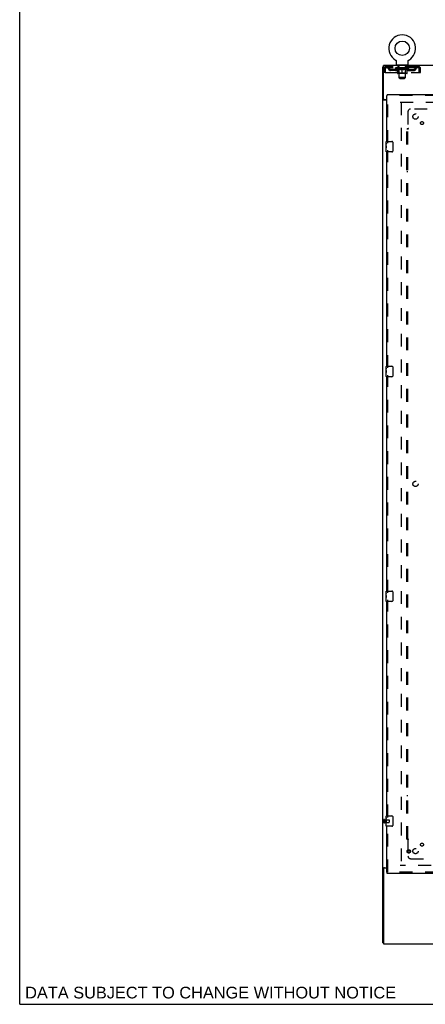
# Model space of a CAD drawing. Header units: inches. Extents: x 0 to 224, y 0 to 145.
# Tile 1 of 78: x 0 to 39, y 0 to 94. Entities that reach past the tile are written whole.
import ezdxf

# ---------------------------------------------------------------- set-up
doc = ezdxf.new("R2010")
doc.units = ezdxf.units.IN
doc.header["$LTSCALE"] = 12.302632
doc.header["$MEASUREMENT"] = 0
doc.linetypes.add('HIDDEN', pattern=[0.2, 0.1, -0.1])
doc.layers.get('0').update_dxf_attribs({"linetype": 'CONTINUOUS'})
for name, color, linetype in [('DEFAULT_2', 8, 'HIDDEN'), ('DIMENSIONS', 7, 'CONTINUOUS'), ('DOOR_3_ASSEMBLY', 7, 'CONTINUOUS'), ('SUBPANELS', 7, 'CONTINUOUS')]:
    doc.layers.add(name, color=color, linetype=linetype)
doc.styles.get("Standard").update_dxf_attribs({"font": 'arial.ttf'})

msp = doc.modelspace()

# ---------------------------------------------------------------- linework, layer by layer
at = {"color": 7, "linetype": 'Continuous'}
for p, q in [((0, 0), (0, 144.737)), ((34.757, 5.876), (34.757, 89.668)), ((34.757, 89.668), (34.809, 89.668)), ((34.809, 86.594), (34.809, 89.772)), ((152.205, 89.772), (34.809, 89.772)), ((35.976, 90.31), (35.976, 90.31)), ((35.976, 90.31), (35.98, 90.308)), ((35.977, 90.309), (35.979, 90.309)), ((35.98, 90.308), (35.985, 90.305)), ((35.985, 90.305), (35.989, 90.302)), ((35.989, 90.302), (35.993, 90.299)), ((35.993, 90.299), (35.997, 90.296)), ((35.997, 90.296), (36.001, 90.292)), ((36, 90.293), (36.004, 90.289)), ((36.004, 90.289), (36.008, 90.285)), ((36.008, 90.285), (36.011, 90.282)), ((36.011, 90.282), (36.015, 90.278)), ((36.015, 90.278), (36.018, 90.274)), ((36.018, 90.274), (36.021, 90.27)), ((36.021, 90.27), (36.024, 90.266)), ((36.024, 90.266), (36.027, 90.261)), ((36.027, 90.262), (36.029, 90.257)), ((36.029, 90.257), (36.032, 90.253)), ((36.032, 90.253), (36.034, 90.248)), ((36.034, 90.248), (36.036, 90.244)), ((36.036, 90.244), (36.038, 90.239)), ((36.038, 90.239), (36.04, 90.234)), ((36.04, 90.234), (36.042, 90.229)), ((36.042, 90.229), (36.043, 90.225)), ((36.043, 90.225), (36.044, 90.22)), ((36.044, 90.22), (36.046, 90.215)), ((36.046, 90.215), (36.047, 90.21)), ((36.047, 90.21), (36.047, 90.205)), ((36.047, 90.205), (36.048, 90.2)), ((36.049, 89.871), (36.049, 90.185)), ((36.111, 89.802), (36.111, 89.772)), ((37.111, 89.802), (36.111, 89.802)), ((37.111, 89.802), (37.111, 89.772)), ((37.174, 90.2), (37.175, 90.205)), ((37.174, 90.195), (37.174, 90.2)), ((37.174, 90.189), (37.174, 90.195)), ((37.174, 90.189), (37.174, 90.195)), ((37.174, 90.185), (37.174, 90.189)), ((37.174, 89.871), (37.174, 90.185)), ((37.175, 90.205), (37.176, 90.21)), ((37.176, 90.21), (37.177, 90.215)), ((37.177, 90.215), (37.178, 90.22)), ((37.178, 90.22), (37.179, 90.225)), ((37.179, 90.225), (37.181, 90.229)), ((37.181, 90.229), (37.182, 90.234)), ((37.182, 90.234), (37.184, 90.239)), ((37.184, 90.239), (37.186, 90.244)), ((37.186, 90.244), (37.188, 90.248)), ((37.188, 90.248), (37.191, 90.253)), ((37.191, 90.253), (37.193, 90.257)), ((37.193, 90.257), (37.196, 90.262)), ((37.196, 90.261), (37.199, 90.266)), ((37.198, 90.266), (37.201, 90.27)), ((37.201, 90.27), (37.205, 90.274)), ((37.204, 90.274), (37.208, 90.278)), ((37.208, 90.278), (37.211, 90.282)), ((37.211, 90.282), (37.215, 90.285)), ((37.214, 90.285), (37.218, 90.289)), ((37.218, 90.289), (37.222, 90.293)), ((37.222, 90.292), (37.226, 90.296)), ((37.226, 90.296), (37.23, 90.299)), ((37.23, 90.299), (37.234, 90.302)), ((37.234, 90.302), (37.238, 90.305)), ((37.238, 90.305), (37.242, 90.308)), ((37.238, 90.305), (37.239, 90.306)), ((37.242, 90.308), (37.246, 90.31)), ((37.244, 90.309), (37.245, 90.309)), ((37.246, 90.31), (37.247, 90.31)), ((34.861, 86.52), (34.757, 86.52)), ((35.132, 86.479), (34.827, 86.479)), ((34.872, 86.531), (35.132, 86.531)), ((34.861, 13.024), (34.757, 13.024)), ((34.809, 12.95), (34.809, 5.772)), ((34.827, 13.064), (35.132, 13.064)), ((35.132, 13.012), (34.872, 13.012)), ((34.757, 5.876), (34.809, 5.876)), ((34.809, 5.772), (152.205, 5.772)), ((0, 0), (223.684, 0))]:
    msp.add_line(p, q, dxfattribs=at)
at = {"color": 3, "linetype": 'Continuous'}
for p, q in [((34.861, 86.52), (34.861, 86.532)), ((34.861, 13.012), (34.861, 13.024))]:
    msp.add_line(p, q, dxfattribs=at)
at = {"color": 7, "linetype": 'Continuous'}
for points in [[(36.048, 90.2), (36.048, 90.195), (36.049, 90.189), (36.049, 90.185)], [(34.801, 86.491), (34.793, 86.494), (34.789, 86.495), (34.785, 86.497), (34.781, 86.498), (34.778, 86.5), (34.775, 86.501), (34.772, 86.502), (34.769, 86.504), (34.766, 86.506), (34.764, 86.507), (34.762, 86.509), (34.761, 86.511), (34.759, 86.512), (34.758, 86.514), (34.758, 86.516), (34.757, 86.518), (34.757, 86.52)], [(34.827, 86.479), (34.825, 86.481), (34.822, 86.483), (34.82, 86.484), (34.816, 86.486), (34.813, 86.487), (34.809, 86.489), (34.805, 86.49), (34.801, 86.491)], [(34.793, 13.05), (34.789, 13.048), (34.785, 13.047), (34.781, 13.046), (34.778, 13.044), (34.775, 13.043), (34.772, 13.042), (34.769, 13.04), (34.766, 13.038), (34.764, 13.037), (34.762, 13.035), (34.761, 13.033), (34.759, 13.032), (34.758, 13.03), (34.758, 13.028), (34.757, 13.026), (34.757, 13.024)], [(34.827, 13.064), (34.825, 13.063), (34.822, 13.061), (34.82, 13.06), (34.816, 13.058), (34.813, 13.057), (34.809, 13.055), (34.805, 13.054), (34.801, 13.052), (34.793, 13.05)]]:
    msp.add_lwpolyline(points, dxfattribs=at)
at = {"color": 3, "linetype": 'Continuous'}
for points in [[(34.876, 86.505), (34.874, 86.507), (34.872, 86.508), (34.869, 86.509), (34.867, 86.511), (34.865, 86.512), (34.864, 86.514), (34.862, 86.515), (34.862, 86.517), (34.861, 86.519), (34.861, 86.52)], [(34.902, 86.479), (34.902, 86.482), (34.901, 86.484), (34.901, 86.486), (34.9, 86.488), (34.899, 86.489), (34.898, 86.491), (34.897, 86.493), (34.895, 86.494), (34.893, 86.496), (34.891, 86.497), (34.889, 86.499), (34.887, 86.5), (34.884, 86.501), (34.882, 86.503), (34.876, 86.505)], [(34.882, 13.041), (34.876, 13.039), (34.874, 13.037), (34.872, 13.036), (34.869, 13.035), (34.867, 13.033), (34.865, 13.032), (34.864, 13.03), (34.862, 13.028), (34.862, 13.027), (34.861, 13.025), (34.861, 13.024)], [(34.902, 13.064), (34.902, 13.062), (34.901, 13.06), (34.901, 13.058), (34.9, 13.056), (34.899, 13.055), (34.898, 13.053), (34.897, 13.051), (34.895, 13.05), (34.893, 13.048), (34.891, 13.046), (34.889, 13.045), (34.887, 13.044), (34.884, 13.042), (34.882, 13.041)]]:
    msp.add_lwpolyline(points, dxfattribs=at)
at = {"color": 7, "linetype": 'Continuous'}
msp.add_circle((36.611, 91.43), 0.688, dxfattribs=at)
for centre, radius, start, end in [((36.611, 91.43), 1.288, 299.50526, 240.49473), ((36.118, 89.871), 0.069, 180, 265), ((37.105, 89.871), 0.069, 275, 360), ((34.872, 86.594), 0.0625, 180, 270), ((34.872, 12.95), 0.0625, 90, 180)]:
    msp.add_arc(centre, radius, start, end, dxfattribs=at)
at = {"layer": 'DEFAULT_2', "color": 8, "linetype": 'HIDDEN'}
for p, q in [((34.861, 89.105), (34.861, 89.501)), ((34.861, 89.501), (34.965, 89.501)), ((34.965, 89.105), (34.965, 89.501)), ((34.995, 89.501), (34.995, 89.105)), ((35.028, 89.668), (35.028, 89.564)), ((38.194, 89.668), (35.028, 89.668)), ((38.194, 89.564), (35.028, 89.564)), ((35.58, 89.668), (35.58, 89.564)), ((35.978, 89.517), (35.978, 89.564)), ((36.137, 89.406), (35.978, 89.517)), ((37.244, 89.517), (35.978, 89.517)), ((35.983, 90.306), (35.985, 90.305)), ((35.988, 89.557), (35.988, 89.564)), ((35.996, 89.554), (35.996, 89.557)), ((35.996, 89.554), (37.226, 89.554)), ((36.005, 89.554), (36.005, 89.557)), ((36.006, 89.554), (36.006, 89.557)), ((36.016, 89.557), (36.016, 89.564)), ((36.032, 89.554), (36.032, 89.557)), ((36.034, 89.554), (36.034, 89.557)), ((36.063, 89.557), (36.063, 89.564)), ((36.077, 89.554), (36.077, 89.557)), ((36.08, 89.554), (36.08, 89.557)), ((36.284, 89.557), (36.083, 89.557)), ((36.126, 89.557), (36.126, 89.564)), ((36.127, 89.554), (36.127, 89.557)), ((36.128, 89.554), (36.128, 89.557)), ((36.131, 89.554), (36.131, 89.557)), ((36.138, 89.554), (36.138, 89.557)), ((36.138, 89.554), (36.138, 89.557)), ((36.142, 89.554), (36.142, 89.557)), ((36.145, 89.554), (36.145, 89.558)), ((36.149, 89.554), (36.149, 89.557)), ((36.164, 89.554), (36.164, 89.557)), ((36.174, 89.564), (36.174, 89.668)), ((36.182, 89.554), (36.182, 89.56)), ((36.182, 89.554), (36.182, 89.557)), ((36.203, 89.554), (36.203, 89.557)), ((36.203, 89.554), (36.203, 89.557)), ((36.204, 89.557), (36.204, 89.564)), ((36.208, 89.802), (36.208, 89.772)), ((36.214, 89.554), (36.214, 89.557)), ((36.218, 89.554), (36.218, 89.557)), ((36.227, 89.554), (36.227, 89.557)), ((36.239, 89.554), (36.239, 89.561)), ((36.246, 89.712), (36.246, 89.792)), ((36.254, 89.554), (36.254, 89.557)), ((36.316, 89.702), (36.256, 89.702)), ((36.257, 89.554), (36.257, 89.557)), ((36.284, 89.554), (36.284, 89.557)), ((36.351, 89.557), (36.289, 89.557)), ((36.295, 89.557), (36.295, 89.564)), ((36.298, 89.045), (36.298, 89.514)), ((36.301, 89.554), (36.301, 89.557)), ((36.306, 89.554), (36.306, 89.557)), ((36.311, 88.621), (36.311, 89.692)), ((36.312, 89.554), (36.312, 89.562)), ((36.316, 89.554), (36.316, 89.557)), ((36.327, 89.554), (36.327, 89.557)), ((36.351, 89.554), (36.351, 89.557)), ((36.426, 89.557), (36.367, 89.557)), ((36.387, 89.554), (36.387, 89.557)), ((36.395, 89.557), (36.395, 89.564)), ((36.398, 89.554), (36.398, 89.557)), ((36.401, 89.554), (36.401, 89.563)), ((36.403, 89.554), (36.403, 89.557)), ((36.411, 89.554), (36.411, 89.557)), ((36.426, 89.554), (36.426, 89.557)), ((36.507, 89.557), (36.452, 89.557)), ((36.465, 89.554), (36.465, 89.557)), ((36.497, 89.557), (36.611, 89.564)), ((36.501, 89.557), (36.501, 89.564)), ((36.502, 89.564), (36.501, 89.564)), ((36.502, 89.557), (36.502, 89.564)), ((36.502, 89.554), (36.502, 89.557)), ((36.506, 89.554), (36.506, 89.558)), ((36.507, 89.554), (36.507, 89.557)), ((36.507, 89.554), (36.507, 89.557)), ((36.59, 89.557), (36.542, 89.557)), ((36.548, 89.554), (36.548, 89.557)), ((36.59, 89.554), (36.59, 89.557)), ((36.609, 89.557), (36.608, 89.557)), ((36.608, 89.554), (36.608, 89.557)), ((36.609, 89.554), (36.609, 89.557)), ((36.611, 89.557), (36.611, 89.564)), ((36.614, 89.554), (36.614, 89.557)), ((36.614, 89.554), (36.614, 89.557)), ((36.614, 89.557), (36.614, 89.557)), ((36.616, 89.557), (36.68, 89.557)), ((36.632, 89.554), (36.632, 89.557)), ((36.648, 89.557), (36.648, 89.562)), ((36.648, 89.562), (36.726, 89.557)), ((36.669, 89.557), (36.669, 89.56)), ((36.675, 89.554), (36.675, 89.557)), ((36.715, 89.554), (36.715, 89.557)), ((36.716, 89.554), (36.716, 89.557)), ((36.716, 89.557), (36.77, 89.557)), ((36.717, 89.554), (36.717, 89.558)), ((36.721, 89.557), (36.721, 89.564)), ((36.721, 89.557), (36.721, 89.564)), ((36.721, 89.564), (36.721, 89.564)), ((36.721, 89.554), (36.721, 89.557)), ((36.757, 89.554), (36.757, 89.557)), ((36.796, 89.554), (36.796, 89.557)), ((36.796, 89.557), (36.855, 89.557)), ((36.812, 89.554), (36.812, 89.557)), ((36.819, 89.554), (36.819, 89.557)), ((36.822, 89.554), (36.822, 89.563)), ((36.824, 89.554), (36.824, 89.557)), ((36.828, 89.557), (36.828, 89.564)), ((36.835, 89.554), (36.835, 89.557)), ((36.871, 89.554), (36.871, 89.557)), ((36.871, 89.557), (36.933, 89.557)), ((36.895, 89.554), (36.895, 89.557)), ((36.966, 89.702), (36.906, 89.702)), ((36.906, 89.554), (36.906, 89.557)), ((36.91, 89.554), (36.91, 89.562)), ((36.911, 88.621), (36.911, 89.692)), ((36.916, 89.554), (36.916, 89.557)), ((36.921, 89.554), (36.921, 89.557)), ((36.924, 89.045), (36.924, 89.514)), ((36.928, 89.557), (36.928, 89.564)), ((36.938, 89.554), (36.938, 89.557)), ((36.938, 89.557), (37.139, 89.557)), ((36.965, 89.554), (36.965, 89.557)), ((36.968, 89.554), (36.968, 89.557)), ((36.976, 89.712), (36.976, 89.792)), ((36.984, 89.554), (36.984, 89.561)), ((36.995, 89.554), (36.995, 89.557)), ((37.004, 89.554), (37.004, 89.557)), ((37.009, 89.554), (37.009, 89.557)), ((37.014, 89.802), (37.014, 89.772)), ((37.018, 89.557), (37.018, 89.564)), ((37.02, 89.554), (37.02, 89.557)), ((37.02, 89.554), (37.02, 89.557)), ((37.04, 89.554), (37.04, 89.56)), ((37.041, 89.554), (37.041, 89.557)), ((37.049, 89.564), (37.049, 89.668)), ((37.059, 89.554), (37.059, 89.557)), ((37.073, 89.554), (37.073, 89.557)), ((37.077, 89.554), (37.077, 89.558)), ((37.081, 89.554), (37.081, 89.557)), ((37.084, 89.554), (37.084, 89.557)), ((37.084, 89.554), (37.084, 89.557)), ((37.085, 89.406), (37.244, 89.517)), ((37.091, 89.554), (37.091, 89.557)), ((37.094, 89.554), (37.094, 89.557)), ((37.095, 89.554), (37.095, 89.557)), ((37.096, 89.557), (37.096, 89.564)), ((37.142, 89.554), (37.142, 89.557)), ((37.145, 89.554), (37.145, 89.557)), ((37.16, 89.557), (37.16, 89.564)), ((37.188, 89.554), (37.188, 89.557)), ((37.19, 89.554), (37.19, 89.557)), ((37.206, 89.557), (37.206, 89.564)), ((37.216, 89.554), (37.216, 89.557)), ((37.217, 89.554), (37.217, 89.557)), ((37.226, 89.554), (37.226, 89.557)), ((37.235, 89.557), (37.235, 89.564)), ((37.244, 89.517), (37.244, 89.564)), ((37.642, 89.668), (37.642, 89.564)), ((38.194, 89.564), (38.194, 89.668)), ((38.227, 89.105), (38.227, 89.501)), ((38.257, 89.105), (38.257, 89.501)), ((38.361, 89.501), (38.257, 89.501)), ((38.361, 89.105), (38.361, 89.501)), ((34.965, 89.105), (34.861, 89.105)), ((34.995, 89.105), (38.227, 89.105)), ((35.497, 89.313), (35.497, 89.417)), ((35.98, 89.417), (35.497, 89.417)), ((35.98, 89.313), (35.497, 89.313)), ((35.747, 89.313), (35.747, 89.417)), ((36.137, 89.406), (36.148, 89.406)), ((36.148, 89.043), (36.148, 89.449)), ((37.038, 89.006), (36.185, 89.006)), ((36.298, 89.045), (36.259, 89.006)), ((36.47, 89.406), (36.29, 89.406)), ((36.924, 89.045), (36.298, 89.045)), ((36.38, 88.552), (36.311, 88.621)), ((36.911, 88.621), (36.311, 88.621)), ((36.38, 88.552), (36.842, 88.552)), ((36.611, 89.006), (36.611, 89.449)), ((36.932, 89.406), (36.752, 89.406)), ((36.842, 88.552), (36.911, 88.621)), ((36.924, 89.045), (36.964, 89.006)), ((37.075, 89.043), (37.075, 89.449)), ((37.075, 89.406), (37.085, 89.406)), ((37.243, 89.417), (37.726, 89.417)), ((37.243, 89.313), (37.726, 89.313)), ((37.476, 89.313), (37.476, 89.417)), ((37.726, 89.313), (37.726, 89.417)), ((38.257, 89.105), (38.361, 89.105)), ((36.424, 86.272), (71.361, 86.272)), ((36.507, 86.272), (36.507, 13.272)), ((34.861, 17.664), (34.861, 17.38)), ((34.904, 17.664), (34.904, 17.38)), ((34.904, 17.646), (35.351, 17.646)), ((34.904, 17.398), (35.351, 17.398)), ((35.361, 17.636), (35.361, 17.408)), ((71.361, 13.272), (36.424, 13.272))]:
    msp.add_line(p, q, dxfattribs=at)
for points in [[(35.028, 89.668), (35.026, 89.667), (35.023, 89.664), (35.021, 89.659), (35.019, 89.651), (35.016, 89.642), (35.014, 89.632), (35.012, 89.619), (35.009, 89.605), (35.007, 89.59), (35.005, 89.573), (35.002, 89.556), (35, 89.538), (34.998, 89.52), (34.995, 89.501)], [(35.028, 89.564), (35.026, 89.564), (35.023, 89.562), (35.021, 89.56), (35.019, 89.558), (35.016, 89.554), (35.014, 89.55), (35.012, 89.546), (35.009, 89.54), (35.007, 89.534), (35.005, 89.528), (35.002, 89.522), (35, 89.515), (34.998, 89.508), (34.995, 89.501)], [(38.227, 89.501), (38.225, 89.52), (38.222, 89.538), (38.22, 89.556), (38.218, 89.573), (38.215, 89.59), (38.213, 89.605), (38.211, 89.619), (38.208, 89.632), (38.206, 89.642), (38.204, 89.651), (38.201, 89.659), (38.199, 89.664), (38.197, 89.667), (38.194, 89.668)], [(38.227, 89.501), (38.225, 89.508), (38.222, 89.515), (38.22, 89.522), (38.218, 89.528), (38.215, 89.534), (38.213, 89.54), (38.211, 89.546), (38.208, 89.55), (38.206, 89.554), (38.204, 89.558), (38.201, 89.56), (38.199, 89.562), (38.197, 89.564), (38.194, 89.564)], [(36.148, 89.449), (36.173, 89.439), (36.199, 89.43), (36.224, 89.422), (36.249, 89.416), (36.273, 89.41), (36.298, 89.406)], [(36.29, 89.406), (36.267, 89.41), (36.243, 89.416), (36.22, 89.423), (36.196, 89.43), (36.172, 89.439), (36.148, 89.448)], [(36.46, 89.406), (36.485, 89.41), (36.51, 89.416), (36.535, 89.423), (36.56, 89.431), (36.585, 89.439), (36.611, 89.449)], [(36.611, 89.448), (36.587, 89.438), (36.563, 89.43), (36.539, 89.422), (36.516, 89.416), (36.493, 89.41), (36.47, 89.406)], [(36.611, 89.449), (36.637, 89.439), (36.663, 89.43), (36.688, 89.423), (36.713, 89.416), (36.738, 89.41), (36.762, 89.406)], [(36.752, 89.406), (36.729, 89.41), (36.706, 89.416), (36.683, 89.422), (36.659, 89.43), (36.635, 89.438), (36.611, 89.448)], [(36.925, 89.406), (36.949, 89.41), (36.974, 89.416), (36.999, 89.423), (37.024, 89.43), (37.049, 89.439), (37.075, 89.449)], [(37.075, 89.448), (37.05, 89.439), (37.026, 89.43), (37.002, 89.422), (36.979, 89.416), (36.956, 89.41), (36.932, 89.406)]]:
    msp.add_lwpolyline(points, dxfattribs=at)
for centre, radius, start, end in [((35.028, 89.501), 0.167, 90, 180), ((35.028, 89.501), 0.063, 90, 180), ((35.208, 89.501), 0.167, 8.07163, 90), ((35.208, 89.501), 0.0625, 7.98631, 90), ((35.497, 89.542), 0.229, 187.98631, 270), ((35.497, 89.542), 0.125, 188.07163, 270), ((35.98, 89.542), 0.125, 270, 351.92837), ((35.98, 89.542), 0.229, 270, 352.01369), ((36.269, 89.501), 0.167, 90, 171.92837), ((36.118, 89.871), 0.069, 265, 270), ((36.268, 89.501), 0.0625, 90, 172.01369), ((36.236, 89.792), 0.01, 0, 90), ((36.256, 89.712), 0.01, 180, 270), ((36.259, 89.514), 0.0398, 0, 90), ((36.301, 89.692), 0.01, 0, 90), ((36.921, 89.692), 0.01, 90, 180), ((36.964, 89.514), 0.0398, 90, 180), ((36.954, 89.501), 0.167, 8.07163, 90), ((36.954, 89.501), 0.0625, 7.98631, 90), ((36.966, 89.712), 0.01, 270, 360), ((36.986, 89.792), 0.01, 90, 180), ((37.243, 89.542), 0.229, 187.98631, 270), ((37.105, 89.871), 0.069, 270, 275), ((37.243, 89.542), 0.125, 188.07163, 270), ((37.726, 89.542), 0.125, 270, 351.92837), ((37.726, 89.542), 0.229, 270, 352.01369), ((38.015, 89.501), 0.167, 90, 171.92837), ((38.014, 89.501), 0.0625, 90, 172.01369), ((38.194, 89.501), 0.167, 0, 90), ((38.194, 89.501), 0.063, 0, 90), ((36.185, 89.043), 0.0371, 180, 270), ((37.038, 89.043), 0.0371, 270, 360), ((34.883, 17.664), 0.0215, 0, 180), ((34.883, 17.38), 0.0215, 180, 360), ((35.351, 17.636), 0.01, 0, 90), ((35.351, 17.408), 0.01, 270, 360)]:
    msp.add_arc(centre, radius, start, end, dxfattribs=at)
for centre, major_axis, ratio, start_param, end_param in [((36.611, 89.564), (0.633, 0.007), 0.05963, 2.96643, 3.140963), ((35.958, 89.552), (0.198, 0), 0.060556, 0.430652, 1.470503), ((36.611, 89.564), (0.633, 0), 0.060556, 3.141593, 3.316126), ((35.958, 89.545), (0.198, 0.002), 0.05963, 1.376596, 1.469874), ((36.611, 89.564), (0.633, 0.013), 0.05688, 2.791345, 2.965878), ((35.934, 89.552), (0.198, 0.002), 0.05963, 0.25549, 1.295341), ((36.002, 89.552), (0.198, -0.002), 0.05963, 0.605815, 1.645666), ((36.611, 89.564), (0.633, -0.007), 0.05963, -2.96643, -2.791898), ((36.002, 89.545), (0.198, 0), 0.060556, 1.551758, 1.645036), ((35.934, 89.545), (0.198, 0.004), 0.05688, 1.20151, 1.294789), ((36.003, 89.548), (0.164, 0.002), 0.05963, 1.065228, 1.614276), ((35.984, 89.548), (0.164, 0.003), 0.05688, 0.890143, 1.43919), ((36.042, 89.548), (0.164, 0), 0.060556, 1.240391, 1.789438), ((36.611, 89.564), (0.633, 0.019), 0.052395, 2.616403, 2.790936), ((35.93, 89.552), (0.198, 0.004), 0.05688, 0.080405, 1.120256), ((36.065, 89.552), (0.198, -0.004), 0.05688, 0.7809, 1.820751), ((36.611, 89.564), (0.633, -0.013), 0.05688, -2.791345, -2.616812), ((36.065, 89.545), (0.198, -0.002), 0.05963, 1.72692, 1.820198), ((35.93, 89.545), (0.198, 0.006), 0.052395, 1.026568, 1.119847), ((35.983, 89.548), (0.164, 0.005), 0.052395, 0.715201, 1.264248), ((36.097, 89.548), (0.164, -0.002), 0.05963, 1.415553, 1.9646), ((36.611, 89.564), (0.633, 0.025), 0.046319, 2.441654, 2.616187), ((36.144, 89.552), (0.198, -0.006), 0.052395, 0.955842, 1.995693), ((35.947, 89.552), (0.198, 0.006), 0.052395, -0.094537, 0.945314), ((36.611, 89.564), (0.633, -0.019), 0.052395, -2.616403, -2.44187), ((36.144, 89.545), (0.198, -0.004), 0.05688, 1.902006, 1.995284), ((35.947, 89.545), (0.198, 0.008), 0.046319, 0.851819, 0.945098), ((36.001, 89.548), (0.164, 0.006), 0.046319, 0.540452, 1.089499), ((36.168, 89.548), (0.164, -0.003), 0.05688, 1.590638, 2.139686), ((36.611, 89.564), (0.633, 0.029), 0.038841, 2.267123, 2.441656), ((36.238, 89.552), (0.198, -0.008), 0.046319, 1.130591, 2.170442), ((35.984, 89.552), (0.198, 0.008), 0.046319, -0.269286, 0.770565), ((36.611, 89.564), (0.633, -0.025), 0.046319, -2.441654, -2.267121), ((36.238, 89.545), (0.198, -0.006), 0.052395, 2.076947, 2.170226), ((35.984, 89.545), (0.198, 0.009), 0.038841, 0.677289, 0.770567), ((36.038, 89.548), (0.164, 0.008), 0.038841, 0.365921, 0.914969), ((36.253, 89.548), (0.164, -0.005), 0.052395, 1.76558, 2.314627), ((36.611, 89.564), (0.633, 0.033), 0.030195, 2.09281, 2.267343), ((36.342, 89.552), (0.198, -0.009), 0.038841, 1.305122, 2.344973), ((36.04, 89.552), (0.198, 0.009), 0.038841, -0.443817, 0.596034), ((36.611, 89.564), (0.633, -0.029), 0.038841, -2.267123, -2.092591), ((36.342, 89.545), (0.198, -0.008), 0.046319, 2.251696, 2.344975), ((36.04, 89.545), (0.198, 0.01), 0.030195, 0.502975, 0.596254), ((36.093, 89.548), (0.164, 0.009), 0.030195, 0.191608, 0.740655), ((36.348, 89.548), (0.164, -0.006), 0.046319, 1.940329, 2.489376), ((36.114, 89.552), (0.198, 0.01), 0.030195, -0.61813, 0.421721), ((36.611, 89.564), (0.633, 0.036), 0.020645, 1.918687, 2.09322), ((36.455, 89.552), (0.198, -0.01), 0.030195, 1.479435, 2.519286), ((36.611, 89.564), (0.633, -0.033), 0.030195, -2.09281, -1.918277), ((36.455, 89.545), (0.198, -0.009), 0.038841, 2.426227, 2.519505), ((36.114, 89.545), (0.198, 0.011), 0.020645, 0.328852, 0.422131), ((36.163, 89.548), (0.164, 0.009), 0.020645, 0.017485, 0.566532), ((36.452, 89.548), (0.164, -0.008), 0.038841, 2.11486, 2.663907), ((36.203, 89.552), (0.198, 0.011), 0.020645, -0.792253, 0.247598), ((36.611, 89.564), (0.633, 0.038), 0.010478, 1.744704, 1.919237), ((36.573, 89.552), (0.198, -0.011), 0.020645, 1.653558, 2.693409), ((36.611, 89.564), (0.633, -0.036), 0.020645, -1.918687, -1.744154), ((36.573, 89.545), (0.198, -0.01), 0.030195, 2.60054, 2.693819), ((36.203, 89.545), (0.198, 0.012), 0.010478, 0.154869, 0.248148), ((36.247, 89.548), (0.164, 0.01), 0.010478, 6.126688, 6.675735), ((36.56, 89.548), (0.164, -0.009), 0.030195, 2.289173, 2.83822), ((36.304, 89.552), (0.198, 0.012), 0.010478, -0.966236, -0.000846), ((36.692, 89.552), (0.198, -0.012), 0.010478, 1.827541, 2.867392), ((36.611, 89.564), (0.633, -0.038), 0.010478, -1.744704, -1.563007), ((36.692, 89.545), (0.198, -0.011), 0.020645, 2.774664, 2.867942), ((36.67, 89.548), (0.164, -0.009), 0.020645, 2.463296, 3.012344), ((36.53, 89.552), (0.198, 0.012), 0.010478, 0.274201, 1.314052), ((36.444, 89.548), (0.164, 0.01), 0.010478, -0.000483, 0.504314), ((36.414, 89.545), (0.198, 0.012), 0.010478, 0.099668, 0.192946), ((36.611, 89.564), (0.633, 0.038), 0.010478, -1.571421, -1.396888), ((36.778, 89.548), (0.164, -0.01), 0.010478, 2.637279, 3.14189), ((36.808, 89.545), (0.198, -0.012), 0.010478, 2.74231, 2.948646), ((36.649, 89.552), (0.198, 0.011), 0.020645, 0.448184, 1.488034), ((36.552, 89.548), (0.164, 0.009), 0.020645, 0.129249, 0.678296), ((36.53, 89.545), (0.198, 0.011), 0.020645, 0.273651, 0.366929), ((36.611, 89.564), (0.633, 0.036), 0.020645, -1.397439, -1.222906), ((36.919, 89.552), (0.198, -0.012), 0.010478, -3.140747, -2.175357), ((36.611, 89.564), (0.633, -0.038), 0.010478, 1.222355, 1.396888), ((36.767, 89.552), (0.198, 0.01), 0.030195, 0.622307, 1.662158), ((36.662, 89.548), (0.164, 0.009), 0.030195, 0.303372, 0.852419), ((36.976, 89.548), (0.164, -0.01), 0.010478, 2.749043, 3.29809), ((37.02, 89.552), (0.198, -0.011), 0.020645, 2.893995, 3.933846), ((36.649, 89.545), (0.198, 0.01), 0.030195, 0.447774, 0.541052), ((37.02, 89.545), (0.198, -0.012), 0.010478, 2.893445, 2.986723), ((36.611, 89.564), (0.633, 0.033), 0.030195, -1.223315, -1.048783), ((36.611, 89.564), (0.633, -0.036), 0.020645, 1.048373, 1.222906), ((36.88, 89.552), (0.198, 0.009), 0.038841, 0.79662, 1.836471), ((36.771, 89.548), (0.164, 0.008), 0.038841, 0.477686, 1.026733), ((37.06, 89.548), (0.164, -0.009), 0.020645, 2.57506, 3.124108), ((37.108, 89.552), (0.198, -0.01), 0.030195, 2.719872, 3.759723), ((36.985, 89.552), (0.198, 0.008), 0.046319, 0.971151, 2.011002), ((36.767, 89.545), (0.198, 0.009), 0.038841, 0.622087, 0.715366), ((37.108, 89.545), (0.198, -0.011), 0.020645, 2.719462, 2.812741), ((36.611, 89.564), (0.633, 0.029), 0.038841, -1.049002, -0.874469), ((36.611, 89.564), (0.633, -0.033), 0.030195, 0.87425, 1.048783), ((36.874, 89.548), (0.164, 0.006), 0.046319, 0.652216, 1.201263), ((37.078, 89.552), (0.198, 0.006), 0.052395, 1.1459, 2.185751), ((37.13, 89.548), (0.164, -0.009), 0.030195, 2.400937, 2.949985), ((37.182, 89.552), (0.198, -0.009), 0.038841, 2.545558, 3.585409), ((36.97, 89.548), (0.164, 0.005), 0.052395, 0.826965, 1.376012), ((36.88, 89.545), (0.198, 0.008), 0.046319, 0.796618, 0.889896), ((37.182, 89.545), (0.198, -0.01), 0.030195, 2.545339, 2.638617), ((37.157, 89.552), (0.198, 0.004), 0.05688, 1.320842, 2.360692), ((36.611, 89.564), (0.633, 0.025), 0.046319, -0.874471, -0.699939), ((36.611, 89.564), (0.633, -0.029), 0.038841, 0.699936, 0.874469), ((37.238, 89.552), (0.198, -0.008), 0.046319, 2.371028, 3.410879), ((37.184, 89.548), (0.164, -0.008), 0.038841, 2.226624, 2.775671), ((37.22, 89.552), (0.198, 0.002), 0.05963, 1.495927, 2.535778), ((37.054, 89.548), (0.164, 0.003), 0.05688, 1.001907, 1.550954), ((37.275, 89.552), (0.198, -0.006), 0.052395, 2.196279, 3.23613), ((37.221, 89.548), (0.164, -0.006), 0.046319, 2.052093, 2.601141), ((36.985, 89.545), (0.198, 0.006), 0.052395, 0.971367, 1.064645), ((37.264, 89.552), (0.198, 0), 0.060556, 1.671089, 2.71094), ((37.238, 89.545), (0.198, -0.009), 0.038841, 2.371026, 2.464304), ((37.292, 89.552), (0.198, -0.004), 0.05688, 2.021337, 3.061188), ((36.611, 89.564), (0.633, 0.019), 0.052395, -0.699723, -0.52519), ((36.611, 89.564), (0.633, -0.025), 0.046319, 0.525406, 0.699939), ((37.289, 89.552), (0.198, -0.002), 0.05963, 1.846251, 2.886102), ((37.125, 89.548), (0.164, 0.002), 0.05963, 1.176993, 1.72604), ((37.239, 89.548), (0.164, -0.005), 0.052395, 1.877344, 2.426392), ((37.181, 89.548), (0.164, 0), 0.060556, 1.352155, 1.901202), ((37.239, 89.548), (0.164, -0.003), 0.05688, 1.702402, 2.25145), ((37.219, 89.548), (0.164, -0.002), 0.05963, 1.527317, 2.076364), ((37.078, 89.545), (0.198, 0.004), 0.05688, 1.146309, 1.239587), ((37.275, 89.545), (0.198, -0.008), 0.046319, 2.196495, 2.289773), ((36.611, 89.564), (0.633, 0.013), 0.05688, -0.524781, -0.350248), ((36.611, 89.564), (0.633, -0.019), 0.052395, 0.350657, 0.52519), ((37.157, 89.545), (0.198, 0.002), 0.05963, 1.321394, 1.414673), ((37.292, 89.545), (0.198, -0.006), 0.052395, 2.021746, 2.115024), ((36.611, 89.564), (0.633, 0.007), 0.05963, -0.349695, -0.175162), ((36.611, 89.564), (0.633, -0.013), 0.05688, 0.175715, 0.350248), ((37.22, 89.545), (0.198, 0), 0.060556, 1.496556, 1.589835), ((37.289, 89.545), (0.198, -0.004), 0.05688, 1.846804, 1.940083), ((37.264, 89.545), (0.198, -0.002), 0.05963, 1.671719, 1.764997), ((36.611, 89.564), (0.633, 0), 0.060556, -0.174533, 0), ((36.611, 89.564), (0.633, -0.007), 0.05963, 0.000629, 0.175162)]:
    msp.add_ellipse(centre, major_axis=major_axis, ratio=ratio, start_param=start_param, end_param=end_param, dxfattribs=at)
at = {"layer": 'DOOR_3_ASSEMBLY', "color": 3, "linetype": 'Continuous'}
for p, q in [((35.132, 82.522), (35.132, 86.918)), ((35.174, 87.022), (72.028, 87.022)), ((35.132, 61.022), (35.132, 81.522)), ((35.132, 39.522), (35.132, 60.022)), ((35.132, 18.022), (35.132, 38.522)), ((35.132, 12.626), (35.132, 17.022)), ((72.028, 12.522), (35.174, 12.522))]:
    msp.add_line(p, q, dxfattribs=at)
at = {"layer": 'DOOR_3_ASSEMBLY', "color": 7, "linetype": 'Continuous'}
for p, q in [((35.132, 86.918), (35.174, 86.918)), ((35.174, 87.022), (35.174, 86.918)), ((35.072, 82.361), (35.072, 82.507)), ((35.072, 82.104), (35.072, 82.36)), ((35.078, 82.305), (35.072, 82.305)), ((35.072, 82.137), (35.079, 82.137)), ((35.072, 81.537), (35.072, 82.101)), ((35.074, 82.074), (35.072, 82.074)), ((35.072, 81.942), (35.078, 81.942)), ((35.074, 82.076), (35.075, 82.054)), ((35.079, 82.137), (35.079, 82.273)), ((35.087, 82.522), (35.627, 82.522)), ((35.727, 82.422), (35.727, 81.622)), ((35.072, 81.907), (35.079, 81.907)), ((35.072, 81.844), (35.079, 81.844)), ((35.072, 81.676), (35.079, 81.676)), ((35.079, 81.676), (35.079, 81.907)), ((35.627, 81.522), (35.087, 81.522)), ((35.072, 60.861), (35.072, 61.007)), ((35.072, 60.604), (35.072, 60.86)), ((35.078, 60.805), (35.072, 60.805)), ((35.072, 60.637), (35.079, 60.637)), ((35.072, 60.037), (35.072, 60.601)), ((35.074, 60.574), (35.072, 60.574)), ((35.072, 60.442), (35.078, 60.442)), ((35.072, 60.407), (35.079, 60.407)), ((35.072, 60.344), (35.079, 60.344)), ((35.074, 60.576), (35.075, 60.554)), ((35.079, 60.637), (35.079, 60.773)), ((35.079, 60.176), (35.079, 60.407)), ((35.087, 61.022), (35.627, 61.022)), ((35.727, 60.922), (35.727, 60.122)), ((35.072, 60.176), (35.079, 60.176)), ((35.627, 60.022), (35.087, 60.022)), ((35.072, 39.361), (35.072, 39.507)), ((35.072, 39.104), (35.072, 39.36)), ((35.078, 39.305), (35.072, 39.305)), ((35.072, 39.137), (35.079, 39.137)), ((35.072, 38.537), (35.072, 39.101)), ((35.074, 39.074), (35.072, 39.074)), ((35.072, 38.942), (35.078, 38.942)), ((35.072, 38.907), (35.079, 38.907)), ((35.072, 38.844), (35.079, 38.844)), ((35.072, 38.676), (35.079, 38.676)), ((35.074, 39.076), (35.075, 39.054)), ((35.079, 39.137), (35.079, 39.273)), ((35.079, 38.676), (35.079, 38.907)), ((35.087, 39.522), (35.627, 39.522)), ((35.727, 39.422), (35.727, 38.622)), ((35.627, 38.522), (35.087, 38.522)), ((35.072, 17.861), (35.072, 18.007)), ((35.087, 18.022), (35.627, 18.022)), ((35.727, 17.922), (35.727, 17.122)), ((35.072, 17.604), (35.072, 17.86)), ((35.078, 17.805), (35.072, 17.805)), ((35.072, 17.637), (35.079, 17.637)), ((35.072, 17.037), (35.072, 17.601)), ((35.074, 17.574), (35.072, 17.574)), ((35.072, 17.442), (35.078, 17.442)), ((35.072, 17.407), (35.079, 17.407)), ((35.072, 17.344), (35.079, 17.344)), ((35.072, 17.176), (35.079, 17.176)), ((35.074, 17.576), (35.075, 17.554)), ((35.079, 17.637), (35.079, 17.773)), ((35.079, 17.176), (35.079, 17.407)), ((35.627, 17.022), (35.087, 17.022)), ((35.132, 12.626), (35.174, 12.626)), ((35.174, 12.522), (35.174, 12.626))]:
    msp.add_line(p, q, dxfattribs=at)
at = {"layer": 'DOOR_3_ASSEMBLY', "color": 8, "linetype": 'HIDDEN'}
for p, q in [((72.028, 86.918), (35.174, 86.918)), ((35.236, 82.367), (35.236, 86.918)), ((35.236, 60.867), (35.236, 81.677)), ((35.236, 39.367), (35.236, 60.177)), ((35.236, 17.867), (35.236, 38.677)), ((35.236, 12.626), (35.236, 17.177)), ((72.028, 12.626), (35.174, 12.626))]:
    msp.add_line(p, q, dxfattribs=at)
at = {"layer": 'DOOR_3_ASSEMBLY', "color": 7, "linetype": 'Continuous'}
for points in [[(35.072, 82.361), (35.072, 82.358), (35.073, 82.353), (35.073, 82.347), (35.075, 82.334)], [(35.072, 82.104), (35.072, 82.095), (35.073, 82.086), (35.074, 82.076)], [(35.075, 82.334), (35.076, 82.327), (35.077, 82.319), (35.078, 82.31)], [(35.075, 82.054), (35.076, 82.043), (35.077, 82.031), (35.078, 82.018), (35.079, 82.006), (35.079, 81.993), (35.079, 81.98), (35.079, 81.967), (35.079, 81.954), (35.078, 81.942), (35.077, 81.93), (35.076, 81.918)], [(35.078, 82.31), (35.078, 82.301), (35.079, 82.292), (35.079, 82.283), (35.079, 82.273)], [(35.72, 82.458), (35.722, 82.452), (35.724, 82.447), (35.725, 82.441), (35.726, 82.434), (35.727, 82.428), (35.727, 82.422)], [(35.727, 81.622), (35.727, 81.616), (35.726, 81.609), (35.725, 81.603), (35.724, 81.597), (35.722, 81.591), (35.72, 81.586)], [(35.072, 60.861), (35.072, 60.858), (35.073, 60.853), (35.073, 60.847), (35.075, 60.834)], [(35.072, 60.604), (35.072, 60.595), (35.073, 60.586), (35.074, 60.576)], [(35.075, 60.834), (35.076, 60.827), (35.077, 60.819), (35.078, 60.81)], [(35.075, 60.554), (35.076, 60.543), (35.077, 60.531), (35.078, 60.518), (35.079, 60.506), (35.079, 60.493), (35.079, 60.48), (35.079, 60.467), (35.079, 60.454), (35.078, 60.442), (35.077, 60.43), (35.076, 60.418)], [(35.078, 60.81), (35.078, 60.801), (35.079, 60.792), (35.079, 60.783), (35.079, 60.773)], [(35.72, 60.958), (35.722, 60.952), (35.724, 60.947), (35.725, 60.941), (35.726, 60.934), (35.727, 60.928), (35.727, 60.922)], [(35.727, 60.122), (35.727, 60.116), (35.726, 60.109), (35.725, 60.103), (35.724, 60.097), (35.722, 60.091), (35.72, 60.086)], [(35.072, 39.361), (35.072, 39.358), (35.073, 39.353), (35.073, 39.347), (35.075, 39.334)], [(35.072, 39.104), (35.072, 39.095), (35.073, 39.086), (35.074, 39.076)], [(35.075, 39.334), (35.076, 39.327), (35.077, 39.319), (35.078, 39.31)], [(35.075, 39.054), (35.076, 39.043), (35.077, 39.031), (35.078, 39.018), (35.079, 39.006), (35.079, 38.993), (35.079, 38.98), (35.079, 38.967), (35.079, 38.954), (35.078, 38.942), (35.077, 38.93), (35.076, 38.918)], [(35.078, 39.31), (35.078, 39.301), (35.079, 39.292), (35.079, 39.283), (35.079, 39.273)], [(35.72, 39.458), (35.722, 39.452), (35.724, 39.447), (35.725, 39.441), (35.726, 39.434), (35.727, 39.428), (35.727, 39.422)], [(35.727, 38.622), (35.727, 38.616), (35.726, 38.609), (35.725, 38.603), (35.724, 38.597), (35.722, 38.591), (35.72, 38.586)], [(35.72, 17.958), (35.722, 17.952), (35.724, 17.947), (35.725, 17.941), (35.726, 17.934), (35.727, 17.928), (35.727, 17.922)], [(35.072, 17.861), (35.072, 17.858), (35.073, 17.853), (35.073, 17.847), (35.075, 17.834)], [(35.072, 17.604), (35.072, 17.595), (35.073, 17.586), (35.074, 17.576)], [(35.075, 17.834), (35.076, 17.827), (35.077, 17.819), (35.078, 17.81)], [(35.075, 17.554), (35.076, 17.543), (35.077, 17.531), (35.078, 17.518), (35.079, 17.506), (35.079, 17.493), (35.079, 17.48), (35.079, 17.467), (35.079, 17.454), (35.078, 17.442), (35.077, 17.43), (35.076, 17.418)], [(35.078, 17.81), (35.078, 17.801), (35.079, 17.792), (35.079, 17.783), (35.079, 17.773)], [(35.727, 17.122), (35.727, 17.116), (35.726, 17.109), (35.725, 17.103), (35.724, 17.097), (35.722, 17.091), (35.72, 17.086)]]:
    msp.add_lwpolyline(points, dxfattribs=at)
at = {"layer": 'DOOR_3_ASSEMBLY', "color": 8, "linetype": 'HIDDEN'}
for radius in [0.164, 0.124]:
    msp.add_circle((37.236, 14.626), radius, dxfattribs=at)
at = {"layer": 'DOOR_3_ASSEMBLY', "color": 7, "linetype": 'Continuous'}
for centre, radius, start, end in [((35.087, 82.507), 0.015, 90, 180), ((35.627, 82.422), 0.1, 21.19986, 90), ((35.087, 81.537), 0.015, 180, 270), ((35.627, 81.622), 0.1, 270, 338.79459), ((35.087, 61.007), 0.015, 90, 180), ((35.627, 60.922), 0.1, 21.19986, 90), ((35.087, 60.037), 0.015, 180, 270), ((35.627, 60.122), 0.1, 270, 338.79459), ((35.087, 39.507), 0.015, 90, 180), ((35.627, 39.422), 0.1, 21.19986, 90), ((35.087, 38.537), 0.015, 180, 270), ((35.627, 38.622), 0.1, 270, 338.79459), ((35.087, 18.007), 0.015, 90, 180), ((35.627, 17.922), 0.1, 21.19986, 90), ((35.087, 17.037), 0.015, 180, 270), ((35.627, 17.122), 0.1, 270, 338.79459)]:
    msp.add_arc(centre, radius, start, end, dxfattribs=at)
for centre, start_param, end_param in [((35.335, 81.938), 3.141593, 3.321581), ((35.335, 60.438), 3.141593, 3.321581), ((35.335, 38.938), 3.141593, 3.321581), ((35.335, 17.438), -3.141593, -2.961605)]:
    msp.add_ellipse(centre, major_axis=(0.263, 0), ratio=0.432808, start_param=start_param, end_param=end_param, dxfattribs=at)
at = {"layer": 'SUBPANELS', "color": 8, "linetype": 'HIDDEN'}
for p, q in [((37.163, 85.366), (37.163, 83.776)), ((39.003, 85.616), (37.413, 85.616)), ((37.038, 15.803), (37.038, 83.741)), ((37.038, 83.741), (37.125, 83.741)), ((37.125, 83.741), (37.204, 83.741)), ((37.163, 15.803), (37.163, 83.741)), ((37.163, 79.616), (37.038, 79.616)), ((37.163, 19.928), (37.038, 19.928)), ((37.038, 15.803), (37.125, 15.803)), ((37.125, 15.803), (37.204, 15.803)), ((37.145, 15.786), (37.152, 15.779)), ((37.163, 15.768), (37.163, 14.178)), ((37.413, 13.928), (39.003, 13.928))]:
    msp.add_line(p, q, dxfattribs=at)
for points in [[(37.125, 83.741), (37.127, 83.742), (37.13, 83.744), (37.132, 83.746), (37.134, 83.748), (37.136, 83.749), (37.138, 83.751), (37.14, 83.753), (37.141, 83.754), (37.143, 83.756), (37.145, 83.758), (37.15, 83.763)], [(37.15, 83.763), (37.152, 83.765), (37.154, 83.767), (37.156, 83.769), (37.158, 83.771), (37.16, 83.773), (37.162, 83.774), (37.163, 83.776)], [(37.182, 83.763), (37.177, 83.766), (37.175, 83.768), (37.172, 83.77), (37.17, 83.771), (37.167, 83.773), (37.165, 83.774), (37.163, 83.776)], [(37.204, 83.741), (37.204, 83.743), (37.203, 83.745), (37.202, 83.746), (37.201, 83.748), (37.199, 83.75), (37.198, 83.751), (37.196, 83.753), (37.195, 83.755), (37.193, 83.756), (37.191, 83.758), (37.189, 83.759), (37.187, 83.761), (37.185, 83.762), (37.182, 83.763)], [(37.125, 15.803), (37.127, 15.801), (37.13, 15.8), (37.132, 15.798), (37.134, 15.796), (37.136, 15.794), (37.138, 15.793), (37.14, 15.791), (37.141, 15.789), (37.143, 15.788), (37.145, 15.786)], [(37.152, 15.779), (37.154, 15.777), (37.156, 15.775), (37.158, 15.773), (37.16, 15.771), (37.162, 15.769), (37.163, 15.768)], [(37.177, 15.777), (37.175, 15.776), (37.172, 15.774), (37.17, 15.773), (37.167, 15.771), (37.165, 15.769), (37.163, 15.768)], [(37.204, 15.803), (37.204, 15.801), (37.203, 15.799), (37.202, 15.798), (37.201, 15.796), (37.199, 15.794), (37.198, 15.792), (37.196, 15.791), (37.195, 15.789), (37.193, 15.788), (37.191, 15.786), (37.189, 15.785), (37.187, 15.783), (37.185, 15.782), (37.182, 15.78), (37.177, 15.777)]]:
    msp.add_lwpolyline(points, dxfattribs=at)
for centre, radius in [((37.882, 84.897), 0.25), ((38.501, 84.278), 0.141), ((37.882, 49.772), 0.25), ((38.501, 15.266), 0.141), ((37.882, 14.647), 0.25)]:
    msp.add_circle(centre, radius, dxfattribs=at)
for centre, start, end in [((37.413, 85.366), 90, 180), ((37.413, 14.178), 180, 270)]:
    msp.add_arc(centre, 0.25, start, end, dxfattribs=at)

# ---------------------------------------------------------------- texts
at = {"layer": 'DIMENSIONS', "color": 2, "linetype": 'Continuous', "insert": (18.273, 1.679), "char_height": 1.11842, "width": 35.43191, "attachment_point": 2, "line_spacing_factor": 0.9}
msp.add_mtext('DATA SUBJECT TO CHANGE WITHOUT NOTICE', dxfattribs=at)

doc.saveas('drawing.dxf')
